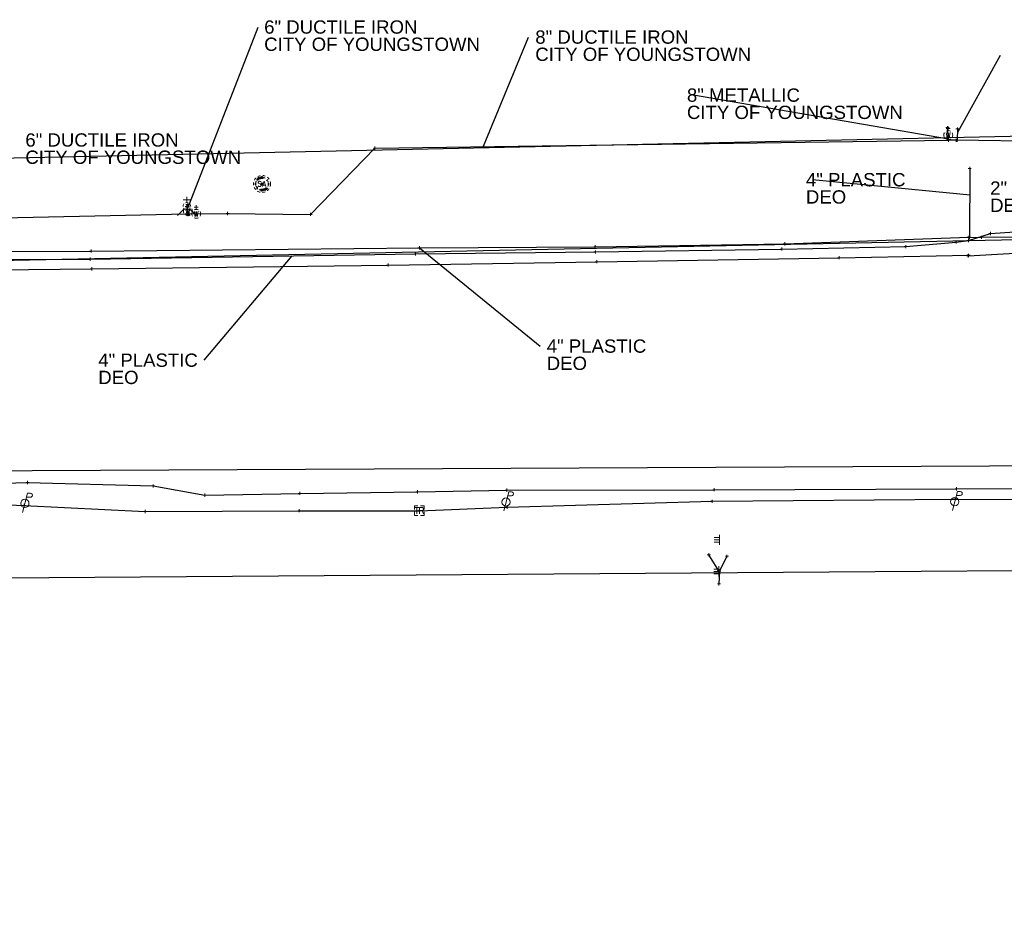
# Model space of a CAD drawing. Header units: feet. Extents: x 2474969 to 2485206, y 498780 to 500682.
# Tile 36 of 69: x 2479115 to 2479424, y 499918 to 500202. Entities that reach past the tile are written whole.
import ezdxf

# ---------------------------------------------------------------- set-up
doc = ezdxf.new("R2010")
doc.units = ezdxf.units.FT
doc.header["$MEASUREMENT"] = 0
for name, pattern in [('DGN Style 1', [0.063228, 0.000105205, -0.063123]), ('DGN Style 2', [0.017105, 0.010263, -0.006842]), ('DGN Style 4', [0.027369, 0.013684, -0.006842, 0, -0.006842]), ('DGN Style 5', [0.011974, 0.005132, -0.006842]), ('DGN Style 6', [6.093386, 0.003204, -1.281469, 2.242571, -1.281469, 0.003204, -1.281469]), ('DGN Style 7', [0.034211, 0.015395, -0.006842, 0.005132, -0.006842]), ('drainage01', [1.6, 0.85, -0.75]), ('interconnectex', [0])]:
    doc.linetypes.add(name, pattern=pattern)
for name, color, linetype in [('GK_Drainage_Nodes', 7, 'Continuous'), ('SG_X_Interconnect_Cable', 7, 'interconnectex'), ('SG_X_PullBox', 7, 'Continuous'), ('SN_X_Public', 3, 'Continuous'), ('TX_X_10', 7, 'Continuous'), ('UT_X_Electric', 1, 'elecex'), ('UT_X_Electric_Cells', 1, 'Continuous'), ('UT_X_FO', 30, 'foex'), ('UT_X_Gas', 190, 'gasex'), ('UT_X_Sanitary_Cells', 3, 'Continuous'), ('UT_X_Telecom', 30, 'teleex'), ('UT_X_Water', 133, 'waterex'), ('UT_X_Water_Cells', 133, 'Continuous')]:
    doc.layers.add(name, color=color, linetype=linetype)
for name, color, linetype, lineweight in [('GK_Drainage_Nodes (Construction)', 7, 'Continuous', 53), ('SG_X_PullBox (Construction)', 7, 'Continuous', 0), ('UT_X_Sanitary_Cells (Construction)', 3, 'Continuous', 0), ('UT_X_Water_Cells (Construction)', 62, 'Continuous', 0)]:
    doc.layers.add(name, color=color, linetype=linetype, lineweight=lineweight)
doc.layers.add('SV_X_Shot_Marker (Construction)', color=2, linetype='Continuous', lineweight=0, transparency=0.5)
doc.styles.get("Standard").update_dxf_attribs({"font": 'arial.ttf'})
doc.styles.add('Standard-Linetype-Ex', font='font30.shx')
doc.styles.add('Style-Arial', font='arial.ttf')
doc.linetypes.add('elecex', pattern='A,0.2,-0.1,0.2,-0.1,0.2,-0.1,0.2,-0.1,["E",Standard-Linetype-Ex,S=0.14,R=0,X=0,Y=-0.05],-0.2', length=1.4)
doc.linetypes.add('foex', pattern='A,0.2,-0.1,0.2,-0.1,0.2,-0.1,0.2,-0.1,["FO",Standard-Linetype-Ex,S=0.14,R=0,X=0,Y=-0.05],-0.3', length=1.5)
doc.linetypes.add('gasex', pattern='A,0.2,-0.1,0.2,-0.1,0.2,-0.1,0.2,-0.1,["G",Standard-Linetype-Ex,S=0.14,R=0,X=0,Y=-0.05],-0.25', length=1.45)
doc.linetypes.add('teleex', pattern='A,0.2,-0.1,0.2,-0.1,0.2,-0.1,0.2,-0.1,["T",Standard-Linetype-Ex,S=0.14,R=0,X=0,Y=-0.05],-0.2', length=1.4)
doc.linetypes.add('waterex', pattern='A,0.2,-0.1,0.2,-0.1,0.2,-0.1,0.2,-0.1,["W",Standard-Linetype-Ex,S=0.14,R=0,X=0,Y=-0.05],-0.2', length=1.4)
doc.dimstyles.get("Standard").update_dxf_attribs({"dimtxt": 0.18, "dimasz": 0.18, "dimexe": 0.18, "dimexo": 0.0625, "dimgap": 0.09, "dimtad": 0, "dimtih": 1, "dimtoh": 1, "dimdec": 4, "dimzin": 0, "dimdsep": 46, "dimtxsty": 'Standard', "dimcen": 0.09, "dimadec": 0, "dimazin": 0, "dimtfac": 1, "dimtdec": 4, "dimtofl": 0, "dimtmove": 0, "dimatfit": 3, "dimfxl": 1, "dimtolj": 1, "dimtzin": 0, "dimarcsym": 0})

# ---------------------------------------------------------------- blocks, each defined once
blk = doc.blocks.new('SVPT_675')
at = {"layer": 'SV_X_Shot_Marker (Construction)', "transparency": 33554495}
for p, q in [((-0.025, 0), (0.025, 0)), ((0, 0.025), (0, -0.025))]:
    blk.add_line(p, q, dxfattribs=at)
blk.add_point((0, 0), dxfattribs=at)
blk = doc.blocks.new('SVPT_676')
at = {"layer": 'SV_X_Shot_Marker (Construction)', "transparency": 33554495}
for p, q in [((-0.025, 0), (0.025, 0)), ((0, 0.025), (0, -0.025))]:
    blk.add_line(p, q, dxfattribs=at)
blk.add_point((0, 0), dxfattribs=at)
blk = doc.blocks.new('PP_2')
at = {"layer": 'UT_X_Electric_Cells', "color": 1, "linetype": 'Continuous', "lineweight": 0}
for p, q in [((0.043, 0.16), (-0.038, -0.14)), ((0.043, 0.16), (0.085, 0.16)), ((0.026, 0.096), (0.085, 0.096))]:
    blk.add_line(p, q, dxfattribs=at)
blk.add_circle((0, 0), 0.065, dxfattribs=at)
at = {"layer": 'UT_X_Electric_Cells', "color": 1, "linetype": 'Continuous', "lineweight": 0, "extrusion": (0, 0, -1)}
blk.add_arc((-0.086, 0.128), 0.0319, 88.8767, 271.1233, dxfattribs=at)
blk = doc.blocks.new('SVPT_677')
at = {"layer": 'SV_X_Shot_Marker (Construction)', "transparency": 33554495}
for p, q in [((-0.025, 0), (0.025, 0)), ((0, 0.025), (0, -0.025))]:
    blk.add_line(p, q, dxfattribs=at)
blk.add_point((0, 0), dxfattribs=at)
blk = doc.blocks.new('SVPT_678')
at = {"layer": 'SV_X_Shot_Marker (Construction)', "transparency": 33554495}
for p, q in [((-0.025, 0), (0.025, 0)), ((0, 0.025), (0, -0.025))]:
    blk.add_line(p, q, dxfattribs=at)
blk.add_point((0, 0), dxfattribs=at)
blk = doc.blocks.new('SGN3P')
at = {"layer": 'SN_X_Public', "color": 3, "linetype": 'Continuous', "lineweight": 0}
for p, q in [((0, 0.036), (-0.08, 0.036)), ((0, 0), (-0.08, 0)), ((0, 0.08), (0, -0.08)), ((0, -0.036), (-0.08, -0.036))]:
    blk.add_line(p, q, dxfattribs=at)
blk = doc.blocks.new('SGN3P_1')
at = {"layer": 'SN_X_Public', "color": 3, "linetype": 'Continuous', "lineweight": 0}
for p, q in [((0, 0.036), (-0.08, 0.036)), ((0, 0), (-0.08, 0)), ((0, 0.08), (0, -0.08)), ((0, -0.036), (-0.08, -0.036))]:
    blk.add_line(p, q, dxfattribs=at)
blk = doc.blocks.new('SVPT_679')
at = {"layer": 'SV_X_Shot_Marker (Construction)', "transparency": 33554495}
for p, q in [((-0.025, 0), (0.025, 0)), ((0, 0.025), (0, -0.025))]:
    blk.add_line(p, q, dxfattribs=at)
blk.add_point((0, 0), dxfattribs=at)
blk = doc.blocks.new('SVPT_680')
at = {"layer": 'SV_X_Shot_Marker (Construction)', "transparency": 33554495}
for p, q in [((-0.025, 0), (0.025, 0)), ((0, 0.025), (0, -0.025))]:
    blk.add_line(p, q, dxfattribs=at)
blk.add_point((0, 0), dxfattribs=at)
blk = doc.blocks.new('SVPT_681')
at = {"layer": 'SV_X_Shot_Marker (Construction)', "transparency": 33554495}
for p, q in [((-0.025, 0), (0.025, 0)), ((0, 0.025), (0, -0.025))]:
    blk.add_line(p, q, dxfattribs=at)
blk.add_point((0, 0), dxfattribs=at)
blk = doc.blocks.new('SVPT_682')
at = {"layer": 'SV_X_Shot_Marker (Construction)', "transparency": 33554495}
for p, q in [((-0.025, 0), (0.025, 0)), ((0, 0.025), (0, -0.025))]:
    blk.add_line(p, q, dxfattribs=at)
blk.add_point((0, 0), dxfattribs=at)
blk = doc.blocks.new('SVPT_683')
at = {"layer": 'SV_X_Shot_Marker (Construction)', "transparency": 33554495}
for p, q in [((-0.025, 0), (0.025, 0)), ((0, 0.025), (0, -0.025))]:
    blk.add_line(p, q, dxfattribs=at)
blk.add_point((0, 0), dxfattribs=at)
blk = doc.blocks.new('SVPT_684')
at = {"layer": 'SV_X_Shot_Marker (Construction)', "transparency": 33554495}
for p, q in [((-0.025, 0), (0.025, 0)), ((0, 0.025), (0, -0.025))]:
    blk.add_line(p, q, dxfattribs=at)
blk.add_point((0, 0), dxfattribs=at)
blk = doc.blocks.new('PP_3')
at = {"layer": 'UT_X_Electric_Cells', "color": 1, "linetype": 'Continuous', "lineweight": 0}
for p, q in [((0.043, 0.16), (-0.037, -0.14)), ((0.043, 0.16), (0.085, 0.16)), ((0.026, 0.096), (0.085, 0.096))]:
    blk.add_line(p, q, dxfattribs=at)
blk.add_circle((0, 0), 0.065, dxfattribs=at)
at = {"layer": 'UT_X_Electric_Cells', "color": 1, "linetype": 'Continuous', "lineweight": 0, "extrusion": (0, 0, -1)}
blk.add_arc((-0.086, 0.128), 0.0319, 88.8767, 271.1233, dxfattribs=at)
blk = doc.blocks.new('SVPT_685')
at = {"layer": 'SV_X_Shot_Marker (Construction)', "transparency": 33554495}
for p, q in [((-0.025, 0), (0.025, 0)), ((0, 0.025), (0, -0.025))]:
    blk.add_line(p, q, dxfattribs=at)
blk.add_point((0, 0), dxfattribs=at)
blk = doc.blocks.new('SVPT_686')
at = {"layer": 'SV_X_Shot_Marker (Construction)', "transparency": 33554495}
for p, q in [((-0.025, 0), (0.025, 0)), ((0, 0.025), (0, -0.025))]:
    blk.add_line(p, q, dxfattribs=at)
blk.add_point((0, 0), dxfattribs=at)
blk = doc.blocks.new('SVPT_687')
at = {"layer": 'SV_X_Shot_Marker (Construction)', "transparency": 33554495}
for p, q in [((-0.025, 0), (0.025, 0)), ((0, 0.025), (0, -0.025))]:
    blk.add_line(p, q, dxfattribs=at)
blk.add_point((0, 0), dxfattribs=at)
blk = doc.blocks.new('SIGPB_28')
at = {"layer": 'SG_X_PullBox', "color": 7, "linetype": 'Continuous', "lineweight": 0, "flags": 128}
for points in [[(-0.02, 0.075), (-0.075, 0.075), (-0.075, 0.02)], [(-0.068, 0.05), (-0.006, 0.05)], [(-0.036, 0.05), (-0.036, -0.05)], [(0.006, -0.05), (0.006, 0.05), (0.043, 0.05), (0.047, 0.049), (0.053, 0.048), (0.055, 0.046), (0.058, 0.044), (0.061, 0.041), (0.063, 0.037), (0.065, 0.03), (0.065, 0.021), (0.064, 0.018), (0.062, 0.013), (0.059, 0.007), (0.056, 0.005), (0.054, 0.004), (0.052, 0.003), (0.05, 0.002), (0.043, 0.001), (0.006, 0.001)], [(0.075, 0.02), (0.075, 0.075), (0.02, 0.075)], [(0.043, 0.001), (0.065, -0.05)], [(-0.075, -0.02), (-0.075, -0.075), (-0.02, -0.075)], [(0.02, -0.075), (0.075, -0.075), (0.075, -0.02)]]:
    blk.add_lwpolyline(points, dxfattribs=at)
at = {"layer": 'SG_X_PullBox (Construction)', "color": 7, "linetype": 'Continuous', "lineweight": 30}
blk.add_point((0, 0), dxfattribs=at)
blk = doc.blocks.new('SVPT_688')
at = {"layer": 'SV_X_Shot_Marker (Construction)', "transparency": 33554495}
for p, q in [((-0.025, 0), (0.025, 0)), ((0, 0.025), (0, -0.025))]:
    blk.add_line(p, q, dxfattribs=at)
blk.add_point((0, 0), dxfattribs=at)
blk = doc.blocks.new('SVPT_689')
at = {"layer": 'SV_X_Shot_Marker (Construction)', "transparency": 33554495}
for p, q in [((-0.025, 0), (0.025, 0)), ((0, 0.025), (0, -0.025))]:
    blk.add_line(p, q, dxfattribs=at)
blk.add_point((0, 0), dxfattribs=at)
blk = doc.blocks.new('SVPT_690')
at = {"layer": 'SV_X_Shot_Marker (Construction)', "transparency": 33554495}
for p, q in [((-0.025, 0), (0.025, 0)), ((0, 0.025), (0, -0.025))]:
    blk.add_line(p, q, dxfattribs=at)
blk.add_point((0, 0), dxfattribs=at)
blk = doc.blocks.new('SVPT_691')
at = {"layer": 'SV_X_Shot_Marker (Construction)', "transparency": 33554495}
for p, q in [((-0.025, 0), (0.025, 0)), ((0, 0.025), (0, -0.025))]:
    blk.add_line(p, q, dxfattribs=at)
blk.add_point((0, 0), dxfattribs=at)
blk = doc.blocks.new('SVPT_692')
at = {"layer": 'SV_X_Shot_Marker (Construction)', "transparency": 33554495}
for p, q in [((-0.025, 0), (0.025, 0)), ((0, 0.025), (0, -0.025))]:
    blk.add_line(p, q, dxfattribs=at)
blk.add_point((0, 0), dxfattribs=at)
blk = doc.blocks.new('SVPT_693')
at = {"layer": 'SV_X_Shot_Marker (Construction)', "transparency": 33554495}
for p, q in [((-0.025, 0), (0.025, 0)), ((0, 0.025), (0, -0.025))]:
    blk.add_line(p, q, dxfattribs=at)
blk.add_point((0, 0), dxfattribs=at)
blk = doc.blocks.new('PP_4')
at = {"layer": 'UT_X_Electric_Cells', "color": 1, "linetype": 'Continuous', "lineweight": 0}
for p, q in [((0.043, 0.16), (-0.037, -0.14)), ((0.043, 0.16), (0.085, 0.16)), ((0.026, 0.096), (0.085, 0.096))]:
    blk.add_line(p, q, dxfattribs=at)
blk.add_circle((0, 0), 0.065, dxfattribs=at)
at = {"layer": 'UT_X_Electric_Cells', "color": 1, "linetype": 'Continuous', "lineweight": 0, "extrusion": (0, 0, -1)}
blk.add_arc((-0.086, 0.128), 0.0319, 88.8767, 271.1233, dxfattribs=at)
blk = doc.blocks.new('SVPT_694')
at = {"layer": 'SV_X_Shot_Marker (Construction)', "transparency": 33554495}
for p, q in [((-0.025, 0), (0.025, 0)), ((0, 0.025), (0, -0.025))]:
    blk.add_line(p, q, dxfattribs=at)
blk.add_point((0, 0), dxfattribs=at)
blk = doc.blocks.new('SVPT_1246')
at = {"layer": 'SV_X_Shot_Marker (Construction)', "transparency": 33554495}
for p, q in [((-0.025, 0), (0.025, 0)), ((0, 0.025), (0, -0.025))]:
    blk.add_line(p, q, dxfattribs=at)
blk.add_point((0, 0), dxfattribs=at)
blk = doc.blocks.new('SVPT_1247')
at = {"layer": 'SV_X_Shot_Marker (Construction)', "transparency": 33554495}
for p, q in [((-0.025, 0), (0.025, 0)), ((0, 0.025), (0, -0.025))]:
    blk.add_line(p, q, dxfattribs=at)
blk.add_point((0, 0), dxfattribs=at)
blk = doc.blocks.new('WGV_7')
at = {"layer": 'UT_X_Water_Cells', "color": 62, "linetype": 'Continuous', "lineweight": 0}
for p, q in [((0.032, 0.102), (-0.032, 0.102)), ((0, 0.07), (0, 0.134))]:
    blk.add_line(p, q, dxfattribs=at)
at = {"layer": 'UT_X_Water_Cells', "color": 62, "linetype": 'Continuous', "lineweight": 0, "flags": 128}
blk.add_lwpolyline([(-0.032, 0.041), (-0.016, -0.045), (0, 0.041), (0.016, -0.045), (0.032, 0.041)], dxfattribs=at)
at = {"layer": 'UT_X_Water_Cells', "color": 62, "linetype": 'Continuous', "lineweight": 0, "extrusion": (0, 0, -1)}
blk.add_arc((0, 0), 0.07, 330.0184, 29.9816, dxfattribs=at)
at = {"layer": 'UT_X_Water_Cells', "color": 62, "linetype": 'Continuous', "lineweight": 0}
for start, end in [(60.0184, 120.0157), (330.0184, 29.9816), (239.9843, 299.9816)]:
    blk.add_arc((0, 0), 0.07, start, end, dxfattribs=at)
at = {"layer": 'UT_X_Water_Cells (Construction)', "color": 62, "linetype": 'Continuous', "lineweight": 30}
blk.add_point((0, 0), dxfattribs=at)
blk = doc.blocks.new('SVPT_1248')
at = {"layer": 'SV_X_Shot_Marker (Construction)', "transparency": 33554495}
for p, q in [((-0.025, 0), (0.025, 0)), ((0, 0.025), (0, -0.025))]:
    blk.add_line(p, q, dxfattribs=at)
blk.add_point((0, 0), dxfattribs=at)
blk = doc.blocks.new('SVPT_1249')
at = {"layer": 'SV_X_Shot_Marker (Construction)', "transparency": 33554495}
for p, q in [((-0.025, 0), (0.025, 0)), ((0, 0.025), (0, -0.025))]:
    blk.add_line(p, q, dxfattribs=at)
blk.add_point((0, 0), dxfattribs=at)
blk = doc.blocks.new('SVPT_1250')
at = {"layer": 'SV_X_Shot_Marker (Construction)', "transparency": 33554495}
for p, q in [((-0.025, 0), (0.025, 0)), ((0, 0.025), (0, -0.025))]:
    blk.add_line(p, q, dxfattribs=at)
blk.add_point((0, 0), dxfattribs=at)
blk = doc.blocks.new('SVPT_1252')
at = {"layer": 'SV_X_Shot_Marker (Construction)', "transparency": 33554495}
for p, q in [((-0.025, 0), (0.025, 0)), ((0, 0.025), (0, -0.025))]:
    blk.add_line(p, q, dxfattribs=at)
blk.add_point((0, 0), dxfattribs=at)
blk = doc.blocks.new('SVPT_1253')
at = {"layer": 'SV_X_Shot_Marker (Construction)', "transparency": 33554495}
for p, q in [((-0.025, 0), (0.025, 0)), ((0, 0.025), (0, -0.025))]:
    blk.add_line(p, q, dxfattribs=at)
blk.add_point((0, 0), dxfattribs=at)
blk = doc.blocks.new('SVPT_1254')
at = {"layer": 'SV_X_Shot_Marker (Construction)', "transparency": 33554495}
for p, q in [((-0.025, 0), (0.025, 0)), ((0, 0.025), (0, -0.025))]:
    blk.add_line(p, q, dxfattribs=at)
blk.add_point((0, 0), dxfattribs=at)
blk = doc.blocks.new('SVPT_1255')
at = {"layer": 'SV_X_Shot_Marker (Construction)', "transparency": 33554495}
for p, q in [((-0.025, 0), (0.025, 0)), ((0, 0.025), (0, -0.025))]:
    blk.add_line(p, q, dxfattribs=at)
blk.add_point((0, 0), dxfattribs=at)
blk = doc.blocks.new('SVPT_1258')
at = {"layer": 'SV_X_Shot_Marker (Construction)', "transparency": 33554495}
for p, q in [((-0.025, 0), (0.025, 0)), ((0, 0.025), (0, -0.025))]:
    blk.add_line(p, q, dxfattribs=at)
blk.add_point((0, 0), dxfattribs=at)
blk = doc.blocks.new('SVPT_1259')
at = {"layer": 'SV_X_Shot_Marker (Construction)', "transparency": 33554495}
for p, q in [((-0.025, 0), (0.025, 0)), ((0, 0.025), (0, -0.025))]:
    blk.add_line(p, q, dxfattribs=at)
blk.add_point((0, 0), dxfattribs=at)
blk = doc.blocks.new('SVPT_1260')
at = {"layer": 'SV_X_Shot_Marker (Construction)', "transparency": 33554495}
for p, q in [((-0.025, 0), (0.025, 0)), ((0, 0.025), (0, -0.025))]:
    blk.add_line(p, q, dxfattribs=at)
blk.add_point((0, 0), dxfattribs=at)
blk = doc.blocks.new('SVPT_1261')
at = {"layer": 'SV_X_Shot_Marker (Construction)', "transparency": 33554495}
for p, q in [((-0.025, 0), (0.025, 0)), ((0, 0.025), (0, -0.025))]:
    blk.add_line(p, q, dxfattribs=at)
blk.add_point((0, 0), dxfattribs=at)
blk = doc.blocks.new('SVPT_1278')
at = {"layer": 'SV_X_Shot_Marker (Construction)', "transparency": 33554495}
for p, q in [((-0.025, 0), (0.025, 0)), ((0, 0.025), (0, -0.025))]:
    blk.add_line(p, q, dxfattribs=at)
blk.add_point((0, 0), dxfattribs=at)
blk = doc.blocks.new('SVPT_1279')
at = {"layer": 'SV_X_Shot_Marker (Construction)', "transparency": 33554495}
for p, q in [((-0.025, 0), (0.025, 0)), ((0, 0.025), (0, -0.025))]:
    blk.add_line(p, q, dxfattribs=at)
blk.add_point((0, 0), dxfattribs=at)
blk = doc.blocks.new('SVPT_1280')
at = {"layer": 'SV_X_Shot_Marker (Construction)', "transparency": 33554495}
for p, q in [((-0.025, 0), (0.025, 0)), ((0, 0.025), (0, -0.025))]:
    blk.add_line(p, q, dxfattribs=at)
blk.add_point((0, 0), dxfattribs=at)
blk = doc.blocks.new('SVPT_1281')
at = {"layer": 'SV_X_Shot_Marker (Construction)', "transparency": 33554495}
for p, q in [((-0.025, 0), (0.025, 0)), ((0, 0.025), (0, -0.025))]:
    blk.add_line(p, q, dxfattribs=at)
blk.add_point((0, 0), dxfattribs=at)
blk = doc.blocks.new('SVPT_1282')
at = {"layer": 'SV_X_Shot_Marker (Construction)', "transparency": 33554495}
for p, q in [((0, 0.025), (0, -0.025)), ((-0.025, 0), (0.025, 0))]:
    blk.add_line(p, q, dxfattribs=at)
blk.add_point((0, 0), dxfattribs=at)
blk = doc.blocks.new('SVPT_1283')
at = {"layer": 'SV_X_Shot_Marker (Construction)', "transparency": 33554495}
for p, q in [((0, 0.025), (0, -0.025)), ((-0.025, 0), (0.025, 0))]:
    blk.add_line(p, q, dxfattribs=at)
blk.add_point((0, 0), dxfattribs=at)
blk = doc.blocks.new('SVPT_1284')
at = {"layer": 'SV_X_Shot_Marker (Construction)', "transparency": 33554495}
for p, q in [((-0.025, 0), (0.025, 0)), ((0, 0.025), (0, -0.025))]:
    blk.add_line(p, q, dxfattribs=at)
blk.add_point((0, 0), dxfattribs=at)
blk = doc.blocks.new('SVPT_1285')
at = {"layer": 'SV_X_Shot_Marker (Construction)', "transparency": 33554495}
for p, q in [((-0.025, 0), (0.025, 0)), ((0, 0.025), (0, -0.025))]:
    blk.add_line(p, q, dxfattribs=at)
blk.add_point((0, 0), dxfattribs=at)
blk = doc.blocks.new('SVPT_1286')
at = {"layer": 'SV_X_Shot_Marker (Construction)', "transparency": 33554495}
for p, q in [((-0.025, 0), (0.025, 0)), ((0, 0.025), (0, -0.025))]:
    blk.add_line(p, q, dxfattribs=at)
blk.add_point((0, 0), dxfattribs=at)
blk = doc.blocks.new('SVPT_1287')
at = {"layer": 'SV_X_Shot_Marker (Construction)', "transparency": 33554495}
for p, q in [((-0.025, 0), (0.025, 0)), ((0, 0.025), (0, -0.025))]:
    blk.add_line(p, q, dxfattribs=at)
blk.add_point((0, 0), dxfattribs=at)
blk = doc.blocks.new('SVPT_1288')
at = {"layer": 'SV_X_Shot_Marker (Construction)', "transparency": 33554495}
for p, q in [((-0.025, 0), (0.025, 0)), ((0, 0.025), (0, -0.025))]:
    blk.add_line(p, q, dxfattribs=at)
blk.add_point((0, 0), dxfattribs=at)
blk = doc.blocks.new('SVPT_1289')
at = {"layer": 'SV_X_Shot_Marker (Construction)', "transparency": 33554495}
for p, q in [((-0.025, 0), (0.025, 0)), ((0, 0.025), (0, -0.025))]:
    blk.add_line(p, q, dxfattribs=at)
blk.add_point((0, 0), dxfattribs=at)
blk = doc.blocks.new('SVPT_1290')
at = {"layer": 'SV_X_Shot_Marker (Construction)', "transparency": 33554495}
for p, q in [((-0.025, 0), (0.025, 0)), ((0, 0.025), (0, -0.025))]:
    blk.add_line(p, q, dxfattribs=at)
blk.add_point((0, 0), dxfattribs=at)
blk = doc.blocks.new('SVPT_1291')
at = {"layer": 'SV_X_Shot_Marker (Construction)', "transparency": 33554495}
for p, q in [((-0.025, 0), (0.025, 0)), ((0, 0.025), (0, -0.025))]:
    blk.add_line(p, q, dxfattribs=at)
blk.add_point((0, 0), dxfattribs=at)
blk = doc.blocks.new('FH_11')
at = {"layer": 'UT_X_Water_Cells', "color": 62, "linetype": 'Continuous', "lineweight": 0}
for p, q in [((0.06, 0.103), (-0.06, 0.103)), ((0, 0.06), (0, 0.146)), ((-0.042, -0.042), (-0.146, -0.146)), ((0.042, -0.042), (0.146, -0.146))]:
    blk.add_line(p, q, dxfattribs=at)
for start, end in [(140.021, 184.0629), (68.1395, 112.038), (356.0165, 39.9889), (211.8788, 255.8479), (283.8239, 329.9097)]:
    blk.add_arc((0, 0), 0.06, start, end, dxfattribs=at)
at = {"layer": 'UT_X_Water_Cells (Construction)', "color": 62, "linetype": 'Continuous', "lineweight": 30}
blk.add_point((0, 0), dxfattribs=at)
blk.add_point((0, 0), dxfattribs=at)
blk = doc.blocks.new('SVPT_1292')
at = {"layer": 'SV_X_Shot_Marker (Construction)', "transparency": 33554495}
for p, q in [((-0.025, 0), (0.025, 0)), ((0, 0.025), (0, -0.025))]:
    blk.add_line(p, q, dxfattribs=at)
blk.add_point((0, 0), dxfattribs=at)
blk = doc.blocks.new('SVPT_1293')
at = {"layer": 'SV_X_Shot_Marker (Construction)', "transparency": 33554495}
for p, q in [((-0.025, 0), (0.025, 0)), ((0, 0.025), (0, -0.025))]:
    blk.add_line(p, q, dxfattribs=at)
blk.add_point((0, 0), dxfattribs=at)
blk = doc.blocks.new('WGV_8')
at = {"layer": 'UT_X_Water_Cells', "color": 62, "linetype": 'Continuous', "lineweight": 0}
for p, q in [((0.032, 0.102), (-0.032, 0.102)), ((0, 0.07), (0, 0.134))]:
    blk.add_line(p, q, dxfattribs=at)
at = {"layer": 'UT_X_Water_Cells', "color": 62, "linetype": 'Continuous', "lineweight": 0, "flags": 128}
blk.add_lwpolyline([(-0.032, 0.041), (-0.016, -0.045), (0, 0.041), (0.016, -0.045), (0.032, 0.041)], dxfattribs=at)
at = {"layer": 'UT_X_Water_Cells', "color": 62, "linetype": 'Continuous', "lineweight": 0, "extrusion": (0, 0, -1)}
blk.add_arc((0, 0), 0.07, 330.0184, 29.9816, dxfattribs=at)
at = {"layer": 'UT_X_Water_Cells', "color": 62, "linetype": 'Continuous', "lineweight": 0}
for start, end in [(60.0184, 120.0157), (330.0184, 29.9816), (239.9843, 299.9816)]:
    blk.add_arc((0, 0), 0.07, start, end, dxfattribs=at)
at = {"layer": 'UT_X_Water_Cells (Construction)', "color": 62, "linetype": 'Continuous', "lineweight": 30}
blk.add_point((0, 0), dxfattribs=at)
blk = doc.blocks.new('WGV_9')
at = {"layer": 'UT_X_Water_Cells', "color": 62, "linetype": 'Continuous', "lineweight": 0}
for p, q in [((0.032, 0.102), (-0.032, 0.102)), ((0, 0.07), (0, 0.134))]:
    blk.add_line(p, q, dxfattribs=at)
at = {"layer": 'UT_X_Water_Cells', "color": 62, "linetype": 'Continuous', "lineweight": 0, "flags": 128}
blk.add_lwpolyline([(-0.032, 0.041), (-0.016, -0.045), (0, 0.041), (0.016, -0.045), (0.032, 0.041)], dxfattribs=at)
at = {"layer": 'UT_X_Water_Cells', "color": 62, "linetype": 'Continuous', "lineweight": 0, "extrusion": (0, 0, -1)}
blk.add_arc((0, 0), 0.07, 330.0184, 29.9816, dxfattribs=at)
at = {"layer": 'UT_X_Water_Cells', "color": 62, "linetype": 'Continuous', "lineweight": 0}
for start, end in [(60.0184, 120.0157), (330.0184, 29.9816), (239.9843, 299.9816)]:
    blk.add_arc((0, 0), 0.07, start, end, dxfattribs=at)
at = {"layer": 'UT_X_Water_Cells (Construction)', "color": 62, "linetype": 'Continuous', "lineweight": 30}
blk.add_point((0, 0), dxfattribs=at)
blk = doc.blocks.new('MH1D-X-SAN_20')
at = {"layer": 'GK_Drainage_Nodes (Construction)', "color": 254, "linetype": 'DGN Style 6', "lineweight": 53}
blk.add_circle((0, 0), 2, dxfattribs=at)
at = {"layer": 'GK_Drainage_Nodes (Construction)', "color": 6, "linetype": 'DGN Style 1', "lineweight": 53}
blk.add_point((0, 2), dxfattribs=at)
at = {"layer": 'GK_Drainage_Nodes (Construction)', "color": 5, "linetype": 'DGN Style 7', "lineweight": 53}
blk.add_point((0, 0), dxfattribs=at)
at = {"layer": 'GK_Drainage_Nodes (Construction)', "color": 1, "linetype": 'DGN Style 5', "lineweight": 53}
blk.add_point((0, 0), dxfattribs=at)
at = {"layer": 'GK_Drainage_Nodes (Construction)', "color": 2, "linetype": 'DGN Style 4', "lineweight": 53}
blk.add_point((0, 0), dxfattribs=at)
at = {"layer": 'GK_Drainage_Nodes (Construction)', "color": 30, "linetype": 'DGN Style 2', "lineweight": 53}
blk.add_point((0, -2), dxfattribs=at)
at = {"layer": 'UT_X_Sanitary_Cells', "color": 3, "linetype": 'Continuous', "lineweight": 0, "flags": 128}
for points in [[(-0.33, 0.69), (-0.36, 0.71), (-0.4, 0.74), (-0.51, 0.77), (-0.65, 0.8), (-0.75, 0.8), (-0.79, 0.8), (-0.95, 0.76), (-1.09, 0.69), (-1.18, 0.59), (-1.2, 0.48), (-1.2, 0.41), (-1.18, 0.31), (-1.08, 0.22), (-0.38, -0.16), (-0.32, -0.21), (-0.29, -0.26), (-0.27, -0.33), (-0.27, -0.41), (-0.28, -0.48), (-0.29, -0.54), (-0.32, -0.6), (-0.35, -0.65), (-0.37, -0.69), (-0.41, -0.72), (-0.45, -0.75), (-0.5, -0.77), (-0.53, -0.79), (-0.65, -0.8), (-0.82, -0.8), (-0.94, -0.77), (-1.1, -0.69), (-1.2, -0.61)], [(0.21, -0.8), (0.71, 0.8), (1.2, -0.8)], [(1.08, -0.42), (0.34, -0.42)]]:
    blk.add_lwpolyline(points, dxfattribs=at)
at = {"layer": 'UT_X_Sanitary_Cells', "linetype": 'drainage01', "lineweight": 0}
blk.add_circle((0, 0), 2.67, dxfattribs=at)
at = {"layer": 'UT_X_Sanitary_Cells (Construction)', "color": 251, "linetype": 'drainage01', "lineweight": 0}
blk.add_circle((0, 0), 2, dxfattribs=at)
blk = doc.blocks.new('SVPT_1294')
at = {"layer": 'SV_X_Shot_Marker (Construction)', "transparency": 33554495}
for p, q in [((-0.025, 0), (0.025, 0)), ((0, 0.025), (0, -0.025))]:
    blk.add_line(p, q, dxfattribs=at)
blk.add_point((0, 0), dxfattribs=at)
blk = doc.blocks.new('SVPT_1295')
at = {"layer": 'SV_X_Shot_Marker (Construction)', "transparency": 33554495}
for p, q in [((-0.025, 0), (0.025, 0)), ((0, 0.025), (0, -0.025))]:
    blk.add_line(p, q, dxfattribs=at)
blk.add_point((0, 0), dxfattribs=at)
blk = doc.blocks.new('SVPT_1296')
at = {"layer": 'SV_X_Shot_Marker (Construction)', "transparency": 33554495}
for p, q in [((-0.025, 0), (0.025, 0)), ((0, 0.025), (0, -0.025))]:
    blk.add_line(p, q, dxfattribs=at)
blk.add_point((0, 0), dxfattribs=at)
blk = doc.blocks.new('SVPT_1297')
at = {"layer": 'SV_X_Shot_Marker (Construction)', "transparency": 33554495}
for p, q in [((-0.025, 0), (0.025, 0)), ((0, 0.025), (0, -0.025))]:
    blk.add_line(p, q, dxfattribs=at)
blk.add_point((0, 0), dxfattribs=at)
blk = doc.blocks.new('TerminatorOpen_0.5')
at = {"color": 0, "linetype": 'ByBlock', "lineweight": -2}
for q in [(-1, 0.25), (-1, 0), (-1, -0.25)]:
    blk.add_line((0, 0), q, dxfattribs=at)

msp = doc.modelspace()

# ---------------------------------------------------------------- linework, layer by layer
at = {"layer": 'SG_X_Interconnect_Cable'}
msp.add_polyline3d([(2478955.59, 500051.98, 1108.55), (2478957.99, 500052.66, 1108.93), (2478988.85, 500053.32, 1107.46), (2479018.54, 500053.57, 1106.83), (2479073.95, 500051.93, 1105.47), (2479116.73, 500050.06, 1102.88), (2479154.7, 500048.15, 1101.03), (2479202.92, 500048.42, 1098.61), (2479240.58, 500048.4, 1097.28), (2479267.98, 500049.54, 1095.79), (2479332.23, 500051.36, 1093.48), (2479408.25, 500051.99, 1089.57), (2479449.44, 500051.82, 1087.04), (2479471.73, 500051.51, 1085.35), (2479564.89, 500051.12, 1082.27), (2479594.61, 500049.46, 1080.28), (2479625.99, 500049.18, 1078.39), (2479665.89, 500048.87, 1076), (2479708.05, 500048.8, 1073.13), (2479753.11, 500048.01, 1070.55), (2479803.54, 500048.98, 1067.88), (2479861.69, 500050.58, 1066.43), (2479905.91, 500051.47, 1064.4), (2479914.83, 500051.54, 1064.28)], dxfattribs=at)
at = {"layer": 'TX_X_10', "flags": 128}
msp.add_lwpolyline([(2477769.95, 500054.35), (2477803.71, 499918.26), (2477849.8, 499929.69), (2477829.5, 499998.87), (2477857.5, 500011.97), (2478851.28, 500025.47), (2479972.66, 500033.68), (2479972.96, 499992.65), (2480049.05, 499993.16), (2480040.12, 500065.36)], close=True, dxfattribs=at)
at = {"layer": 'TX_X_10'}
msp.add_polyline3d([(2477782.56, 500199.95, -98.12), (2477744.58, 500191.04, 0), (2477760.23, 500124.33, 0), (2477779.63, 500111.16, 0), (2477804.74, 500099.91, 0), (2479919.9, 500143.44, 0), (2479939.74, 500154.19, 0), (2479938.54, 500183.87, 0), (2479900.15, 500182.32, 0), (2479900.41, 500175.96, 0), (2478566.74, 500146.92, -535.77), (2478566.01, 500156.2, 1106.26), (2478564.22, 500166.48, 5590.51), (2478471.73, 500164.2, 7509.36), (2478469.17, 500147.36, 7952.45), (2477828.04, 500137.9, 8267.88), (2477791.38, 500157.48, 8285.77)], close=True, dxfattribs=at)
at = {"layer": 'UT_X_Electric', "extrusion": (0.021629, -0.034857, 0.999158)}
msp.add_line((2479334.32, 500029.54), (2479331.17, 500034.61), dxfattribs=at)
at = {"layer": 'UT_X_Electric'}
msp.add_polyline3d([(2479336.83, 500034.15, 0), (2479334.47, 500029.49, 0), (2479334.34, 500025.54, 0)], dxfattribs=at)
at = {"layer": 'UT_X_FO', "flags": 128}
msp.add_lwpolyline([(2478718.18, 500051.07), (2478717.82, 500050.81), (2478727.63, 500050.49), (2478736.08, 500050.27), (2478798.62, 500052.43), (2478834.83, 500052.46), (2478901.31, 500053.25), (2478957.99, 500054.88), (2478991, 500055.29), (2479021.39, 500055.82), (2479073.75, 500056.01), (2479117.85, 500057.26), (2479157.12, 500056.18), (2479173.31, 500053.28), (2479203.06, 500053.86), (2479239.9, 500054.31), (2479267.9, 500054.86), (2479332.88, 500055.01), (2479408.75, 500055.28), (2479449.15, 500055.43), (2479471.36, 500055.54), (2479564.5, 500054.32), (2479594.2, 500051.8), (2479626.04, 500053.19), (2479665.86, 500053.76), (2479708.48, 500054.45), (2479753.31, 500054.97), (2479800.04, 500055.74), (2479862.03, 500058.02), (2479911.63, 500058.45), (2480000.41, 500058.8), (2480020.59, 500058.71), (2480040.69, 500058.31)], dxfattribs=at)
at = {"layer": 'UT_X_Gas', "flags": 128}
for points in [[(2479412.85, 500155.57), (2479412.79, 500134), (2479416.54, 500134.06), (2479441.93, 500134.25), (2479461.76, 500134.88)], [(2478307.6, 500108.66), (2478307.49, 500111.75), (2478332.79, 500112.77), (2478372.18, 500113.59), (2478439.03, 500115.69), (2478461.15, 500116.96), (2478536.99, 500118.34), (2478586.64, 500119.84), (2478641.06, 500120.4), (2478684.35, 500121.83), (2478772.27, 500123.88), (2478842.79, 500125.14), (2478925.92, 500126.72), (2478970.18, 500126.99), (2479013.2, 500127.28), (2479089, 500127.11), (2479137.44, 500127.2), (2479239.36, 500128.87), (2479295.68, 500129.45), (2479354, 500130.38), (2479392.8, 500131.13), (2479408.62, 500132.57), (2479412.47, 500133.03), (2479419.38, 500135.23), (2479426.89, 500135.71), (2479442.36, 500137.79), (2479468.13, 500142.27), (2479503.14, 500144.82), (2479665.36, 500150.32), (2479704.94, 500151.75)], [(2477817.52, 500100.6), (2477818.87, 500101.05), (2477825.47, 500107.71), (2477847.81, 500108.33), (2477865.31, 500108.79), (2477878.98, 500108.59), (2477912.02, 500108.12), (2477957.83, 500108.92), (2477967.62, 500108.9), (2477969.18, 500110.48), (2477973.32, 500110.88), (2477974.26, 500109.74), (2478012.02, 500109.58), (2478029.59, 500110.08), (2478054.01, 500111.93), (2478076.15, 500113.33), (2478087.21, 500115.4), (2478106.14, 500117.48), (2478151.36, 500123.54), (2478176.23, 500124.99), (2478214.48, 500125.9), (2478245.01, 500125.33), (2478254.4, 500125.17), (2478272.64, 500142.52), (2478307.78, 500143.34), (2478312.05, 500143.3), (2478331.99, 500123.53), (2478338.95, 500118.78), (2478376.68, 500119.42), (2478418.75, 500119.82), (2478477.22, 500119.06), (2478536.62, 500120.46), (2478586.1, 500122.11), (2478640.9, 500122.02), (2478684.2, 500123.29), (2478684.36, 500123.46), (2478772.03, 500125.16), (2478843.11, 500126.68), (2478931.42, 500128.44), (2478970.25, 500128.31), (2479013.4, 500129.33), (2479089.34, 500129.64), (2479137.71, 500129.75), (2479240.53, 500130.76), (2479295.6, 500131.09), (2479354.92, 500132.03), (2479412.59, 500134.05)]]:
    msp.add_lwpolyline(points, dxfattribs=at)
at = {"layer": 'UT_X_Telecom', "flags": 128}
for points in [[(2479412.32, 500128.23), (2479439.85, 500129.82), (2479462.02, 500132.95), (2479482.79, 500136), (2479500.23, 500137.54), (2479532.32, 500139.06), (2479579.04, 500139.67), (2479624.92, 500139.79), (2479626.45, 500140.16), (2479627.85, 500140.87), (2479642.49, 500140.06), (2479653.11, 500138.59), (2479664.71, 500137.64), (2479700.78, 500138.88), (2479731.09, 500140.26), (2479747.55, 500141.69)], [(2478143.68, 500106.52), (2478147.39, 500108.38), (2478183.2, 500111.18), (2478224.11, 500112.24), (2478233.64, 500112.42), (2478285.35, 500112.63), (2478293.67, 500112.83), (2478295.99, 500111.66), (2478325.23, 500108.33), (2478410.04, 500111.16), (2478414.65, 500112.78), (2478450.53, 500113.76), (2478472, 500114.57), (2478495.58, 500115.03), (2478534.66, 500116.14), (2478587.19, 500117.3), (2478610.06, 500118.08), (2478631.39, 500118), (2478684.33, 500118.94), (2478727.63, 500120.58), (2478772.87, 500120.32), (2478868.11, 500123.64), (2478918.88, 500122.26), (2478969.96, 500122.68), (2479022.64, 500123.22), (2479088.41, 500123.66), (2479137.99, 500124.15), (2479230.76, 500125.37), (2479296.05, 500126.41), (2479371.93, 500127.66), (2479412.49, 500128.42)]]:
    msp.add_lwpolyline(points, dxfattribs=at)
at = {"layer": 'UT_X_Water', "extrusion": (-0.001507, -0.049, 0.998798)}
msp.add_line((2479409.03, 500167.97), (2479408.92, 500164.42), dxfattribs=at)
at = {"layer": 'UT_X_Water', "extrusion": (0.006819, -0.061107, 0.998108)}
msp.add_line((2479167.7, 500143.74), (2479167.99, 500141.16), dxfattribs=at)
at = {"layer": 'UT_X_Water', "flags": 128}
for points in [[(2479468.45, 500153.02), (2479455.49, 500153.86), (2479453.59, 500154.11), (2479449.16, 500154.33), (2479436.52, 500164.08), (2479408.64, 500164.42), (2479406.23, 500164.43), (2479405.89, 500168.39)], [(2479093.92, 500151.96), (2479093.99, 500139.7), (2479095.44, 500139.85), (2479167.71, 500141.44), (2479180.49, 500141.49), (2479206.42, 500141.24), (2479226.61, 500161.99), (2479406.23, 500164.43)]]:
    msp.add_lwpolyline(points, dxfattribs=at)

# ---------------------------------------------------------------- block references
at = {"layer": 'GK_Drainage_Nodes', "color": 30, "linetype": 'DGN Style 2', "lineweight": 53}
msp.add_blockref('MH1D-X-SAN_20', (2479191.24, 500150.78, 1103.81), dxfattribs=at)
at = {"layer": 'SG_X_PullBox', "color": 7, "linetype": 'Continuous', "lineweight": 0, "xscale": 20, "yscale": 20, "zscale": 20}
msp.add_blockref('SIGPB_28', (2479240.49, 500048.45, 1097.28), dxfattribs=at)
at = {"layer": 'SN_X_Public', "color": 3, "linetype": 'Continuous', "lineweight": 0, "xscale": 20, "yscale": 20, "zscale": 20}
for name, p in [('SGN3P', (2479334.46, 500039.3, 1092.65)), ('SGN3P_1', (2479334.34, 500029.41, 1092.31))]:
    msp.add_blockref(name, p, dxfattribs=at)
at = {"layer": 'SV_X_Shot_Marker (Construction)', "transparency": 33554495, "xscale": 20, "yscale": 20, "zscale": 20}
for name, p in [('SVPT_1248', (2479405.89, 500168.39, 1094.49)), ('SVPT_1249', (2479409.03, 500167.97, 1094.37)), ('SVPT_1247', (2479406.23, 500164.43, 1094.4)), ('SVPT_1246', (2479408.64, 500164.42, 1094.32)), ('SVPT_1250', (2479408.92, 500164.42, 1094.19)), ('SVPT_1294', (2479226.61, 500161.99, 1100.91)), ('SVPT_1260', (2479412.85, 500155.57, 1094)), ('SVPT_1292', (2479167.7, 500143.74, 1102.49)), ('SVPT_1297', (2479167.71, 500141.44, 1102.5)), ('SVPT_1296', (2479180.49, 500141.49, 1101.78)), ('SVPT_1293', (2479167.99, 500141.16, 1102.33)), ('SVPT_1295', (2479206.42, 500141.24, 1101.12)), ('SVPT_1252', (2479419.38, 500135.23, 1090.84)), ('SVPT_1254', (2479408.62, 500132.57, 1090.81)), ('SVPT_1253', (2479412.47, 500133.03, 1090.83)), ('SVPT_1278', (2479412.59, 500134.05, 1090.94)), ('SVPT_1259', (2479412.79, 500134, 1091.06)), ('SVPT_1258', (2479416.54, 500134.06, 1090.83)), ('SVPT_1289', (2479137.71, 500129.75, 1103.11)), ('SVPT_1288', (2479240.53, 500130.76, 1098.59)), ('SVPT_1283', (2479295.6, 500131.09, 1096.35)), ('SVPT_1284', (2479295.68, 500129.45, 1096.25)), ('SVPT_1281', (2479354, 500130.38, 1093.6)), ('SVPT_1282', (2479354.92, 500132.03, 1093.89)), ('SVPT_1255', (2479392.8, 500131.13, 1091.4)), ('SVPT_1290', (2479137.44, 500127.2, 1102.97)), ('SVPT_1287', (2479239.36, 500128.87, 1098.46)), ('SVPT_1285', (2479296.05, 500126.41, 1095.99)), ('SVPT_1280', (2479371.93, 500127.66, 1092.12)), ('SVPT_1261', (2479412.32, 500128.23, 1090.14)), ('SVPT_1279', (2479412.49, 500128.42, 1089.98)), ('SVPT_1291', (2479137.99, 500124.15, 1102.87)), ('SVPT_1286', (2479230.76, 500125.37, 1098.62)), ('SVPT_694', (2479117.85, 500057.26, 1103.34)), ('SVPT_691', (2479157.12, 500056.18, 1101.49)), ('SVPT_678', (2479332.88, 500055.01, 1093.68)), ('SVPT_675', (2479408.75, 500055.28, 1089.68)), ('SVPT_690', (2479173.31, 500053.28, 1100.81)), ('SVPT_689', (2479203.06, 500053.86, 1099.28)), ('SVPT_686', (2479239.9, 500054.31, 1097.77)), ('SVPT_685', (2479267.9, 500054.86, 1096.46)), ('SVPT_676', (2479408.25, 500051.99, 1089.57)), ('SVPT_693', (2479116.73, 500050.06, 1102.88)), ('SVPT_684', (2479267.98, 500049.54, 1095.79)), ('SVPT_677', (2479332.23, 500051.36, 1093.48)), ('SVPT_692', (2479154.7, 500048.15, 1101.03)), ('SVPT_688', (2479202.92, 500048.42, 1098.61)), ('SVPT_687', (2479240.58, 500048.4, 1097.28)), ('SVPT_683', (2479331.17, 500034.61, 1092.44)), ('SVPT_679', (2479336.83, 500034.15, 1092.46)), ('SVPT_682', (2479334.32, 500029.54, 1092.2)), ('SVPT_680', (2479334.47, 500029.49, 1092.21)), ('SVPT_681', (2479334.34, 500025.54, 1092.24))]:
    msp.add_blockref(name, p, dxfattribs=at)
at = {"layer": 'UT_X_Electric_Cells', "color": 1, "linetype": 'Continuous', "lineweight": 0, "xscale": 20, "yscale": 20, "zscale": 20}
for name, p in [('PP_4', (2479116.98, 500050.69, 1102.84)), ('PP_3', (2479267.66, 500051.13, 1096.19)), ('PP_2', (2479408.17, 500051.25, 1089.44))]:
    msp.add_blockref(name, p, dxfattribs=at)
at = {"layer": 'UT_X_Water_Cells', "color": 62, "linetype": 'Continuous', "lineweight": 0, "xscale": 20, "yscale": 20, "zscale": 20}
for name, p in [('WGV_7', (2479406.13, 500166.05, 1094.33)), ('FH_11', (2479167.71, 500143.76, 1102.48)), ('WGV_8', (2479168.03, 500142.26, 1102.81)), ('WGV_9', (2479170.65, 500141.4, 1102.65))]:
    msp.add_blockref(name, p, dxfattribs=at)

# ---------------------------------------------------------------- texts
at = {"layer": 'Defpoints', "color": 7, "char_height": 4.1671, "attachment_point": 1, "line_spacing_factor": 0.776524, "style": 'Style-Arial'}
for s, insert in [('6" DUCTILE IRON\\PCITY OF YOUNGSTOWN', (2479191.92, 500201.99, 1092.38)), ('8" DUCTILE IRON\\PCITY OF YOUNGSTOWN', (2479276.82, 500198.84)), ('8" METALLIC\\PCITY OF YOUNGSTOWN', (2479324.31, 500180.66, 1094.33))]:
    msp.add_mtext(s, dxfattribs=dict(at, insert=insert))
at = {"layer": 'Defpoints', "color": 7, "attachment_point": 1, "line_spacing_factor": 0.776524, "style": 'Style-Arial'}
for s, insert, char_height, rotation in [('6" DUCTILE IRON\\PCITY OF YOUNGSTOWN', (2479117.14, 500166.61), 4.1671, 360), ('4" PLASTIC\\PDEO', (2479361.56, 500154.17), 4.167, 0), ('2" STEEL\\PDEO', (2479419.25, 500151.55, 1090.29), 4.167, 360), ('4" PLASTIC\\PDEO', (2479280.4, 500102.06, 1103.11), 4.167, 360), ('4" PLASTIC\\PDEO', (2479139.97, 500097.65, 1105.1), 4.167, 360)]:
    msp.add_mtext(s, dxfattribs=dict(at, insert=insert, char_height=char_height, rotation=rotation))

# ---------------------------------------------------------------- leaders
at = {"layer": 'Defpoints', "color": 7}
for points in [[(2479167.82, 500142.7, 1102.48), (2479190.06, 500199.9, 1102.48)], [(2479260.64, 500162.58), (2479274.73, 500196.76)], [(2479409.12, 500166.93, 1094.33), (2479422.53, 500191.04, 1094.33)], [(2479406.25, 500164.75, 1094.33), (2479326.39, 500178.58, 1094.33)], [(2479413, 500147.2), (2479363.65, 500152.09)], [(2479240.53, 500130.76, 1098.59), (2479278.39, 500099.97, 1098.59)], [(2479200.63, 500128.23, 1100.17), (2479173.01, 500095.57, 1100.17)]]:
    msp.add_leader(points, dimstyle='Standard', override={"dimscale": 0, "dimtxt": 0.208348, "dimasz": 0.208348, "dimgap": 0.104174, "dimtad": 0, "dimtxsty": 'Style-Arial', "dimclrd": 7, "dimldrblk": 'TerminatorOpen_0.5'}, dxfattribs=at)

doc.saveas('drawing.dxf')
